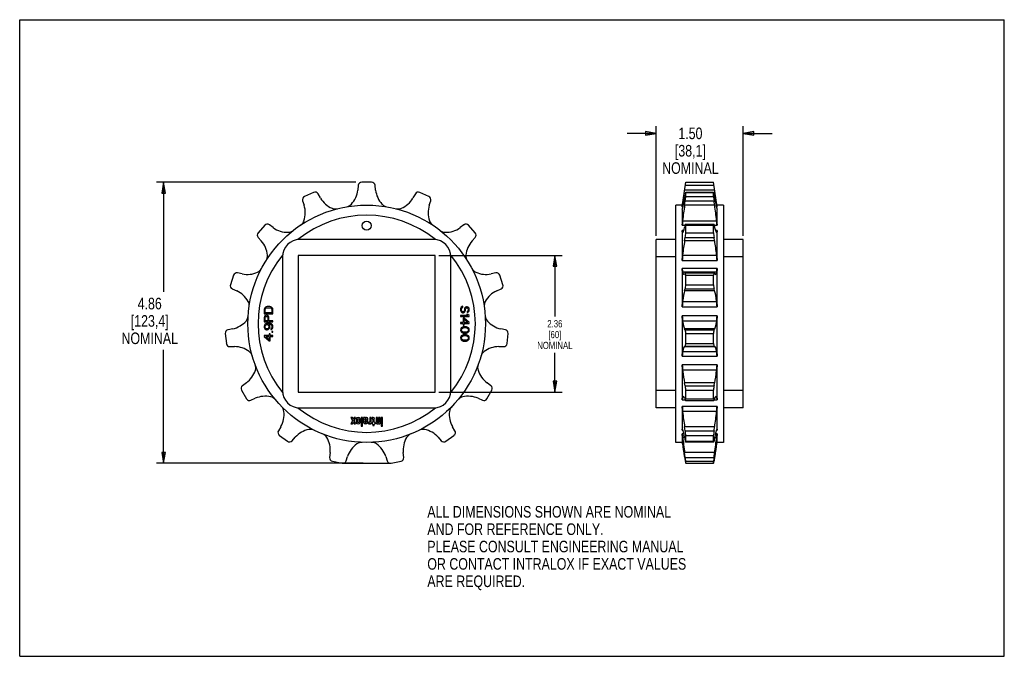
# Model space of a CAD drawing. Header units: inches. Extents: x 0 to 17, y 0 to 11.
import ezdxf

# ---------------------------------------------------------------- set-up
doc = ezdxf.new("R2010")
doc.units = ezdxf.units.IN
doc.header["$LTSCALE"] = 0.935
doc.header["$MEASUREMENT"] = 0
doc.layers.get('0').update_dxf_attribs({"linetype": 'CONTINUOUS'})
doc.styles.get("Standard").update_dxf_attribs({"font": 'txt', "width": 0.8})
doc.dimstyles.new('DIMSTYLE_1', dxfattribs={"dimtxt": 0.2, "dimasz": 0.1875, "dimexe": 0.18, "dimexo": 0.0625, "dimgap": 0.09, "dimtad": 0, "dimtih": 1, "dimtoh": 1, "dimzin": 4, "dimdsep": 46, "dimtxsty": 'STANDARD', "dimblk": 'CLOSED', "dimblk1": 'CLOSED', "dimblk2": 'CLOSED', "dimcen": 0.09, "dimadec": 0, "dimazin": 0, "dimtp": 0.01, "dimtm": 0.01, "dimtfac": 1, "dimtofl": 0, "dimtmove": 0, "dimatfit": 3, "dimldrblk": 'CLOSED', "dimfxl": 1, "dimtolj": 1, "dimtzin": 4, "dimarcsym": 0})
doc.dimstyles.new('DIMSTYLE_2', dxfattribs={"dimtxt": 0.125, "dimasz": 0.1875, "dimexe": 0.18, "dimexo": 0.0625, "dimgap": 0.09, "dimtad": 0, "dimtih": 1, "dimtoh": 1, "dimzin": 4, "dimdsep": 46, "dimtxsty": 'STANDARD', "dimblk": 'CLOSED', "dimblk1": 'CLOSED', "dimblk2": 'CLOSED', "dimcen": 0.09, "dimadec": 0, "dimazin": 0, "dimtp": 0.01, "dimtm": 0.01, "dimtfac": 1, "dimtofl": 0, "dimtmove": 0, "dimatfit": 3, "dimldrblk": 'CLOSED', "dimfxl": 1, "dimtolj": 1, "dimtzin": 4, "dimarcsym": 0})

# ---------------------------------------------------------------- blocks, each defined once
blk = doc.blocks.new('_CLOSED')
at = {"color": 0, "linetype": 'BYBLOCK'}
for p, q in [((0, 0), (-1, 0.167)), ((-1, 0.167), (-1, -0.167)), ((-1, -0.167), (0, 0)), ((-1, 0), (0, 0))]:
    blk.add_line(p, q, dxfattribs=at)
blk = doc.blocks.new('*D0')
at = {"color": 3, "linetype": 'CONTINUOUS'}
for p, q in [((10.99, 9.036), (10.49, 9.036)), ((10.99, 7.264), (10.99, 9.161)), ((12.49, 7.264), (12.49, 9.161)), ((12.49, 9.036), (12.99, 9.036))]:
    blk.add_line(p, q, dxfattribs=at)
at = {"color": 3, "linetype": 'CONTINUOUS', "xscale": 0.1875, "yscale": 0.1875, "zscale": 0.1875}
blk.add_blockref('_CLOSED', (10.99, 9.036), dxfattribs=at)
at = {"color": 3, "linetype": 'CONTINUOUS', "xscale": 0.1875, "yscale": 0.1875, "zscale": 0.1875, "rotation": 180}
blk.add_blockref('_CLOSED', (12.49, 9.036), dxfattribs=at)
at = {"color": 3, "linetype": 'CONTINUOUS', "insert": (11.58, 9.136), "char_height": 0.2, "width": 1.12, "attachment_point": 2, "line_spacing_factor": 0.9}
blk.add_mtext('1.50\\P[38,1]\\PNOMINAL', dxfattribs=at)
blk = doc.blocks.new('*D1')
at = {"color": 3, "linetype": 'CONTINUOUS'}
for p, q in [((5.801, 8.192), (2.36, 8.192)), ((2.485, 8.192), (2.485, 6.295)), ((2.485, 3.335), (2.485, 5.295)), ((5.929, 3.335), (2.36, 3.335))]:
    blk.add_line(p, q, dxfattribs=at)
at = {"color": 3, "linetype": 'CONTINUOUS', "xscale": 0.1875, "yscale": 0.1875, "zscale": 0.1875}
for p, rotation in [((2.485, 8.192), 90), ((2.485, 3.335), 270)]:
    blk.add_blockref('_CLOSED', p, dxfattribs=dict(at, rotation=rotation))
at = {"color": 3, "linetype": 'CONTINUOUS', "insert": (2.245, 6.195), "char_height": 0.2, "width": 1.12, "attachment_point": 2, "line_spacing_factor": 0.9}
blk.add_mtext('4.86\\P[123,4]\\PNOMINAL', dxfattribs=at)
blk = doc.blocks.new('*D2')
at = {"color": 3, "linetype": 'CONTINUOUS'}
for p, q in [((7.235, 6.927), (9.365, 6.927)), ((9.24, 6.927), (9.24, 5.871)), ((9.24, 4.565), (9.24, 5.246)), ((7.235, 4.565), (9.365, 4.565))]:
    blk.add_line(p, q, dxfattribs=at)
at = {"color": 3, "linetype": 'CONTINUOUS', "xscale": 0.1875, "yscale": 0.1875, "zscale": 0.1875}
for p, rotation in [((9.24, 6.927), 90), ((9.24, 4.565), 270)]:
    blk.add_blockref('_CLOSED', p, dxfattribs=dict(at, rotation=rotation))
at = {"color": 3, "linetype": 'CONTINUOUS', "insert": (9.24, 5.809), "char_height": 0.125, "width": 0.7, "attachment_point": 2, "line_spacing_factor": 0.9}
blk.add_mtext('2.36\\P[60]\\PNOMINAL', dxfattribs=at)

msp = doc.modelspace()

# ---------------------------------------------------------------- linework, layer by layer
at = {"color": 7, "linetype": 'CONTINUOUS'}
for p, q in [((0, 0), (0, 11)), ((0, 11), (17, 11)), ((17, 0), (17, 11)), ((6.077, 8.192), (5.905, 8.192)), ((11.44, 7.767), (11.5, 8.192)), ((11.5, 8.192), (11.98, 8.192)), ((12.04, 7.767), (11.98, 8.192)), ((5.075, 8.016), (4.918, 7.946)), ((5.193, 7.919), (5.151, 7.991)), ((5.845, 8.139), (5.837, 8.056)), ((6.146, 8.056), (6.137, 8.139)), ((6.831, 7.991), (6.79, 7.919)), ((7.065, 7.946), (6.907, 8.016)), ((11.999, 8.056), (11.481, 8.056)), ((11.492, 7.991), (11.481, 7.919)), ((11.492, 8.139), (11.988, 8.139)), ((11.499, 8.021), (11.981, 8.021)), ((11.5, 7.946), (11.5, 8.016)), ((11.5, 8.016), (11.98, 8.016)), ((11.98, 7.946), (11.98, 8.016)), ((11.988, 7.991), (11.999, 7.919)), ((4.885, 7.872), (4.911, 7.794)), ((7.072, 7.794), (7.097, 7.872)), ((11.481, 7.794), (11.492, 7.872)), ((11.492, 7.872), (11.988, 7.872)), ((11.5, 7.946), (11.98, 7.946)), ((11.999, 7.794), (11.988, 7.872)), ((11.328, 3.695), (11.328, 7.797)), ((11.444, 7.797), (11.328, 7.797)), ((11.44, 7.767), (11.452, 7.767)), ((11.444, 7.735), (11.44, 7.735)), ((11.447, 7.813), (11.462, 7.813)), ((11.999, 7.794), (11.481, 7.794)), ((12.018, 7.813), (12.034, 7.813)), ((12.028, 7.767), (12.04, 7.767)), ((12.153, 7.797), (12.036, 7.797)), ((12.04, 7.735), (12.036, 7.735)), ((12.153, 7.797), (12.153, 3.695)), ((11.447, 7.527), (12.034, 7.527)), ((4.231, 7.447), (4.116, 7.319)), ((4.378, 7.407), (4.311, 7.455)), ((7.671, 7.455), (7.604, 7.407)), ((7.866, 7.319), (7.751, 7.447)), ((11.44, 7.45), (11.491, 7.45)), ((11.467, 7.358), (11.44, 7.358)), ((11.447, 7.326), (11.447, 7.326)), ((11.447, 7.326), (11.447, 7.326)), ((11.492, 7.455), (11.481, 7.407)), ((11.497, 7.467), (11.983, 7.467)), ((11.5, 7.319), (11.5, 7.447)), ((11.5, 7.447), (11.98, 7.447)), ((11.5, 7.319), (11.98, 7.319)), ((11.98, 7.319), (11.98, 7.447)), ((11.988, 7.455), (11.999, 7.407)), ((11.989, 7.45), (12.04, 7.45)), ((12.04, 7.358), (12.013, 7.358)), ((12.033, 7.326), (12.034, 7.326)), ((12.034, 7.326), (12.033, 7.326)), ((4.116, 7.239), (4.171, 7.177)), ((7.146, 7.201), (4.836, 7.201)), ((7.811, 7.177), (7.866, 7.239)), ((10.99, 4.291), (10.99, 7.201)), ((11.328, 7.201), (10.99, 7.201)), ((11.481, 7.177), (11.492, 7.239)), ((11.999, 7.177), (11.481, 7.177)), ((11.492, 7.239), (11.988, 7.239)), ((11.999, 7.177), (11.988, 7.239)), ((12.49, 7.201), (12.153, 7.201)), ((12.49, 4.291), (12.49, 7.201)), ((4.536, 6.901), (4.536, 4.591)), ((4.81, 6.927), (4.81, 4.565)), ((7.172, 6.927), (4.81, 6.927)), ((7.172, 4.565), (7.172, 6.927)), ((7.446, 4.591), (7.446, 6.901)), ((11.328, 6.901), (10.99, 6.901)), ((11.44, 6.839), (12.04, 6.839)), ((11.447, 6.933), (12.034, 6.933)), ((12.49, 6.901), (12.153, 6.901)), ((12.04, 6.703), (11.44, 6.703)), ((12.034, 6.637), (11.447, 6.637)), ((3.692, 6.584), (3.638, 6.42)), ((3.842, 6.607), (3.761, 6.624)), ((8.221, 6.624), (8.14, 6.607)), ((8.344, 6.42), (8.291, 6.584)), ((11.492, 6.624), (11.481, 6.607)), ((11.494, 6.625), (11.986, 6.625)), ((11.5, 6.42), (11.5, 6.584)), ((11.5, 6.584), (11.98, 6.584)), ((11.98, 6.42), (11.98, 6.584)), ((11.988, 6.624), (11.999, 6.607)), ((3.671, 6.347), (3.747, 6.313)), ((8.236, 6.313), (8.311, 6.347)), ((11.481, 6.313), (11.492, 6.347)), ((11.999, 6.313), (11.481, 6.313)), ((11.492, 6.347), (11.988, 6.347)), ((11.5, 6.42), (11.98, 6.42)), ((11.999, 6.313), (11.988, 6.347)), ((11.447, 6.133), (12.034, 6.133)), ((4.224, 6.009), (4.221, 5.993)), ((4.221, 5.993), (4.221, 5.918)), ((4.231, 6.021), (4.224, 6.009)), ((4.244, 6.034), (4.231, 6.021)), ((4.24, 5.993), (4.244, 6.006)), ((4.24, 5.937), (4.24, 5.993)), ((4.256, 6.04), (4.244, 6.034)), ((4.244, 6.006), (4.25, 6.015)), ((4.25, 6.015), (4.259, 6.021)), ((4.272, 6.043), (4.256, 6.04)), ((4.259, 6.021), (4.272, 6.024)), ((4.32, 6.043), (4.272, 6.043)), ((4.272, 6.024), (4.32, 6.024)), ((4.336, 6.04), (4.32, 6.043)), ((4.32, 6.024), (4.333, 6.021)), ((4.333, 6.021), (4.342, 6.015)), ((4.349, 6.034), (4.336, 6.04)), ((4.342, 6.015), (4.349, 6.006)), ((4.362, 6.021), (4.349, 6.034)), ((4.349, 6.006), (4.352, 5.993)), ((4.352, 5.993), (4.352, 5.937)), ((4.368, 6.009), (4.362, 6.021)), ((4.371, 5.993), (4.368, 6.009)), ((4.371, 5.918), (4.371, 5.993)), ((7.614, 6.02), (7.611, 6.004)), ((7.611, 6.004), (7.611, 5.979)), ((7.611, 5.979), (7.614, 5.963)), ((7.624, 6.035), (7.614, 6.02)), ((7.614, 5.963), (7.621, 5.951)), ((7.621, 5.951), (7.634, 5.938)), ((7.64, 6.045), (7.624, 6.035)), ((7.63, 6.004), (7.634, 6.017)), ((7.63, 5.979), (7.63, 6.004)), ((7.634, 5.967), (7.63, 5.979)), ((7.634, 6.017), (7.643, 6.026)), ((7.64, 5.957), (7.634, 5.967)), ((7.653, 6.048), (7.64, 6.045)), ((7.649, 5.951), (7.64, 5.957)), ((7.643, 6.026), (7.653, 6.029)), ((7.659, 5.951), (7.649, 5.951)), ((7.653, 6.029), (7.653, 6.048)), ((7.669, 5.957), (7.659, 5.951)), ((7.675, 5.967), (7.669, 5.957)), ((7.678, 5.979), (7.675, 5.967)), ((7.675, 5.938), (7.688, 5.951)), ((7.681, 6.01), (7.678, 5.998)), ((7.678, 5.998), (7.678, 5.979)), ((7.688, 6.023), (7.681, 6.01)), ((7.701, 6.035), (7.688, 6.023)), ((7.688, 5.951), (7.694, 5.963)), ((7.694, 5.963), (7.697, 5.979)), ((7.697, 5.998), (7.701, 6.007)), ((7.697, 5.979), (7.697, 5.998)), ((7.713, 6.038), (7.701, 6.035)), ((7.701, 6.007), (7.707, 6.017)), ((7.707, 6.017), (7.717, 6.02)), ((7.726, 6.038), (7.713, 6.038)), ((7.717, 6.02), (7.723, 6.02)), ((7.723, 6.02), (7.732, 6.017)), ((7.739, 6.035), (7.726, 6.038)), ((7.732, 5.963), (7.726, 5.96)), ((7.726, 5.96), (7.726, 5.942)), ((7.732, 6.017), (7.739, 6.007)), ((7.739, 5.97), (7.732, 5.963)), ((7.736, 5.945), (7.748, 5.954)), ((7.752, 6.023), (7.739, 6.035)), ((7.739, 6.007), (7.742, 5.998)), ((7.742, 5.979), (7.739, 5.97)), ((7.742, 5.998), (7.742, 5.979)), ((7.748, 5.954), (7.758, 5.967)), ((7.758, 6.01), (7.752, 6.023)), ((7.761, 5.998), (7.758, 6.01)), ((7.758, 5.967), (7.761, 5.982)), ((7.761, 5.982), (7.761, 5.998)), ((11.44, 6.039), (12.04, 6.039)), ((4.221, 5.918), (4.371, 5.918)), ((4.224, 5.868), (4.221, 5.853)), ((4.221, 5.853), (4.221, 5.778)), ((4.234, 5.881), (4.224, 5.868)), ((4.247, 5.89), (4.234, 5.881)), ((4.237, 5.856), (4.24, 5.865)), ((4.237, 5.796), (4.237, 5.856)), ((4.285, 5.796), (4.237, 5.796)), ((4.352, 5.937), (4.24, 5.937)), ((4.24, 5.865), (4.247, 5.871)), ((4.256, 5.893), (4.247, 5.89)), ((4.247, 5.871), (4.256, 5.874)), ((4.269, 5.893), (4.256, 5.893)), ((4.256, 5.874), (4.266, 5.874)), ((4.266, 5.874), (4.275, 5.871)), ((4.279, 5.89), (4.269, 5.893)), ((4.275, 5.871), (4.282, 5.865)), ((4.291, 5.881), (4.279, 5.89)), ((4.282, 5.865), (4.285, 5.856)), ((4.285, 5.856), (4.285, 5.796)), ((4.301, 5.868), (4.291, 5.881)), ((4.304, 5.853), (4.301, 5.868)), ((4.304, 5.796), (4.304, 5.853)), ((4.371, 5.796), (4.304, 5.796)), ((4.371, 5.778), (4.371, 5.796)), ((7.736, 5.888), (7.611, 5.888)), ((7.611, 5.888), (7.611, 5.87)), ((7.611, 5.87), (7.761, 5.87)), ((7.634, 5.938), (7.646, 5.932)), ((7.646, 5.932), (7.662, 5.932)), ((7.675, 5.845), (7.656, 5.845)), ((7.656, 5.845), (7.656, 5.77)), ((7.662, 5.932), (7.675, 5.938)), ((7.761, 5.77), (7.675, 5.845)), ((7.675, 5.823), (7.736, 5.77)), ((7.675, 5.77), (7.675, 5.823)), ((7.739, 5.907), (7.713, 5.907)), ((7.713, 5.907), (7.736, 5.888)), ((7.726, 5.942), (7.736, 5.945)), ((7.761, 5.888), (7.739, 5.907)), ((7.761, 5.87), (7.761, 5.888)), ((12.04, 5.882), (11.44, 5.882)), ((12.034, 5.793), (11.447, 5.793)), ((3.678, 5.659), (3.597, 5.641)), ((4.221, 5.778), (4.371, 5.778)), ((4.224, 5.718), (4.221, 5.703)), ((4.221, 5.703), (4.221, 5.687)), ((4.221, 5.687), (4.224, 5.671)), ((4.234, 5.734), (4.224, 5.718)), ((4.224, 5.671), (4.234, 5.656)), ((4.247, 5.743), (4.234, 5.734)), ((4.234, 5.656), (4.247, 5.646)), ((4.237, 5.706), (4.24, 5.715)), ((4.237, 5.684), (4.237, 5.706)), ((4.24, 5.674), (4.237, 5.684)), ((4.24, 5.715), (4.247, 5.724)), ((4.247, 5.665), (4.24, 5.674)), ((4.263, 5.749), (4.247, 5.743)), ((4.247, 5.724), (4.256, 5.731)), ((4.256, 5.659), (4.247, 5.665)), ((4.247, 5.646), (4.263, 5.64)), ((4.256, 5.731), (4.266, 5.734)), ((4.266, 5.656), (4.256, 5.659)), ((4.285, 5.753), (4.263, 5.749)), ((4.263, 5.64), (4.275, 5.64)), ((4.266, 5.734), (4.272, 5.734)), ((4.272, 5.656), (4.266, 5.656)), ((4.272, 5.734), (4.282, 5.731)), ((4.282, 5.659), (4.272, 5.656)), ((4.275, 5.64), (4.291, 5.646)), ((4.282, 5.731), (4.291, 5.724)), ((4.291, 5.665), (4.282, 5.659)), ((4.307, 5.753), (4.285, 5.753)), ((4.291, 5.724), (4.298, 5.715)), ((4.298, 5.674), (4.291, 5.665)), ((4.291, 5.646), (4.304, 5.656)), ((4.298, 5.715), (4.301, 5.706)), ((4.301, 5.684), (4.298, 5.674)), ((4.314, 5.718), (4.301, 5.737)), ((4.301, 5.737), (4.307, 5.737)), ((4.301, 5.706), (4.301, 5.684)), ((4.304, 5.656), (4.314, 5.671)), ((4.33, 5.749), (4.307, 5.753)), ((4.307, 5.737), (4.327, 5.734)), ((4.317, 5.703), (4.314, 5.718)), ((4.314, 5.671), (4.317, 5.687)), ((4.317, 5.687), (4.317, 5.703)), ((4.327, 5.734), (4.336, 5.731)), ((4.346, 5.743), (4.33, 5.749)), ((4.336, 5.731), (4.346, 5.724)), ((4.346, 5.668), (4.336, 5.662)), ((4.336, 5.662), (4.336, 5.646)), ((4.336, 5.646), (4.346, 5.649)), ((4.358, 5.734), (4.346, 5.743)), ((4.346, 5.724), (4.352, 5.715)), ((4.352, 5.678), (4.346, 5.668)), ((4.346, 5.649), (4.358, 5.659)), ((4.352, 5.715), (4.355, 5.706)), ((4.355, 5.687), (4.352, 5.678)), ((4.355, 5.706), (4.355, 5.687)), ((4.355, 5.615), (4.355, 5.599)), ((4.371, 5.615), (4.355, 5.615)), ((4.368, 5.718), (4.358, 5.734)), ((4.358, 5.659), (4.368, 5.674)), ((4.371, 5.703), (4.368, 5.718)), ((4.368, 5.674), (4.371, 5.69)), ((4.371, 5.69), (4.371, 5.703)), ((4.371, 5.599), (4.371, 5.615)), ((7.656, 5.77), (7.611, 5.77)), ((7.611, 5.77), (7.611, 5.751)), ((7.611, 5.751), (7.656, 5.751)), ((7.614, 5.657), (7.611, 5.638)), ((7.611, 5.638), (7.614, 5.62)), ((7.624, 5.673), (7.614, 5.657)), ((7.614, 5.62), (7.624, 5.604)), ((7.634, 5.682), (7.624, 5.673)), ((7.627, 5.638), (7.63, 5.654)), ((7.63, 5.623), (7.627, 5.638)), ((7.63, 5.654), (7.637, 5.663)), ((7.637, 5.613), (7.63, 5.623)), ((7.646, 5.688), (7.634, 5.682)), ((7.637, 5.663), (7.656, 5.676)), ((7.656, 5.601), (7.637, 5.613)), ((7.656, 5.692), (7.646, 5.688)), ((7.656, 5.751), (7.656, 5.72)), ((7.656, 5.72), (7.675, 5.72)), ((7.672, 5.695), (7.656, 5.692)), ((7.656, 5.676), (7.675, 5.679)), ((7.701, 5.695), (7.672, 5.695)), ((7.736, 5.77), (7.675, 5.77)), ((7.675, 5.751), (7.761, 5.751)), ((7.675, 5.72), (7.675, 5.751)), ((7.675, 5.679), (7.697, 5.679)), ((7.697, 5.679), (7.717, 5.676)), ((7.717, 5.692), (7.701, 5.695)), ((7.726, 5.688), (7.717, 5.692)), ((7.717, 5.676), (7.736, 5.663)), ((7.736, 5.613), (7.717, 5.601)), ((7.739, 5.682), (7.726, 5.688)), ((7.736, 5.663), (7.742, 5.654)), ((7.742, 5.623), (7.736, 5.613)), ((7.748, 5.673), (7.739, 5.682)), ((7.742, 5.654), (7.745, 5.638)), ((7.745, 5.638), (7.742, 5.623)), ((7.758, 5.657), (7.748, 5.673)), ((7.748, 5.604), (7.758, 5.62)), ((7.761, 5.638), (7.758, 5.657)), ((7.758, 5.62), (7.761, 5.638)), ((7.761, 5.751), (7.761, 5.77)), ((8.386, 5.641), (8.305, 5.659)), ((11.492, 5.641), (11.481, 5.659)), ((11.999, 5.659), (11.481, 5.659)), ((11.492, 5.641), (11.988, 5.641)), ((11.988, 5.641), (11.999, 5.659)), ((3.55, 5.576), (3.568, 5.405)), ((4.221, 5.543), (4.221, 5.524)), ((4.307, 5.543), (4.221, 5.543)), ((4.221, 5.524), (4.307, 5.449)), ((4.307, 5.471), (4.247, 5.524)), ((4.247, 5.524), (4.307, 5.524)), ((4.307, 5.574), (4.307, 5.543)), ((4.327, 5.574), (4.307, 5.574)), ((4.307, 5.524), (4.307, 5.471)), ((4.307, 5.449), (4.327, 5.449)), ((4.327, 5.543), (4.327, 5.574)), ((4.371, 5.543), (4.327, 5.543)), ((4.327, 5.449), (4.327, 5.524)), ((4.327, 5.524), (4.371, 5.524)), ((4.355, 5.599), (4.371, 5.599)), ((4.371, 5.524), (4.371, 5.543)), ((7.614, 5.52), (7.611, 5.501)), ((7.611, 5.501), (7.614, 5.482)), ((7.624, 5.535), (7.614, 5.52)), ((7.614, 5.482), (7.624, 5.467)), ((7.624, 5.604), (7.634, 5.595)), ((7.634, 5.545), (7.624, 5.535)), ((7.624, 5.467), (7.634, 5.457)), ((7.627, 5.501), (7.63, 5.517)), ((7.63, 5.485), (7.627, 5.501)), ((7.63, 5.517), (7.637, 5.526)), ((7.637, 5.476), (7.63, 5.485)), ((7.634, 5.595), (7.646, 5.588)), ((7.646, 5.551), (7.634, 5.545)), ((7.634, 5.457), (7.646, 5.451)), ((7.637, 5.526), (7.656, 5.538)), ((7.656, 5.463), (7.637, 5.476)), ((7.646, 5.588), (7.656, 5.585)), ((7.656, 5.554), (7.646, 5.551)), ((7.646, 5.451), (7.656, 5.448)), ((7.675, 5.598), (7.656, 5.601)), ((7.656, 5.585), (7.672, 5.582)), ((7.672, 5.557), (7.656, 5.554)), ((7.656, 5.538), (7.675, 5.542)), ((7.675, 5.46), (7.656, 5.463)), ((7.656, 5.448), (7.672, 5.445)), ((7.672, 5.582), (7.701, 5.582)), ((7.701, 5.557), (7.672, 5.557)), ((7.672, 5.445), (7.701, 5.445)), ((7.697, 5.598), (7.675, 5.598)), ((7.675, 5.542), (7.697, 5.542)), ((7.697, 5.46), (7.675, 5.46)), ((7.717, 5.601), (7.697, 5.598)), ((7.697, 5.542), (7.717, 5.538)), ((7.717, 5.463), (7.697, 5.46)), ((7.701, 5.582), (7.717, 5.585)), ((7.717, 5.554), (7.701, 5.557)), ((7.701, 5.445), (7.717, 5.448)), ((7.717, 5.585), (7.726, 5.588)), ((7.726, 5.551), (7.717, 5.554)), ((7.717, 5.538), (7.736, 5.526)), ((7.736, 5.476), (7.717, 5.463)), ((7.717, 5.448), (7.726, 5.451)), ((7.726, 5.588), (7.739, 5.595)), ((7.739, 5.545), (7.726, 5.551)), ((7.726, 5.451), (7.739, 5.457)), ((7.736, 5.526), (7.742, 5.517)), ((7.742, 5.485), (7.736, 5.476)), ((7.739, 5.595), (7.748, 5.604)), ((7.748, 5.535), (7.739, 5.545)), ((7.739, 5.457), (7.748, 5.467)), ((7.742, 5.517), (7.745, 5.501)), ((7.745, 5.501), (7.742, 5.485)), ((7.758, 5.52), (7.748, 5.535)), ((7.748, 5.467), (7.758, 5.482)), ((7.761, 5.501), (7.758, 5.52)), ((7.758, 5.482), (7.761, 5.501)), ((8.415, 5.405), (8.433, 5.576)), ((11.5, 5.405), (11.5, 5.576)), ((11.5, 5.576), (11.98, 5.576)), ((11.98, 5.405), (11.98, 5.576)), ((3.627, 5.351), (3.71, 5.351)), ((8.272, 5.351), (8.355, 5.351)), ((11.481, 5.351), (11.492, 5.351)), ((11.999, 5.351), (11.481, 5.351)), ((11.492, 5.351), (11.988, 5.351)), ((11.5, 5.405), (11.98, 5.405)), ((11.999, 5.351), (11.988, 5.351)), ((11.44, 5.188), (12.04, 5.188)), ((11.447, 5.267), (12.034, 5.267)), ((12.04, 5.038), (11.44, 5.038)), ((12.034, 4.942), (11.447, 4.942)), ((3.83, 4.598), (3.916, 4.449)), ((3.914, 4.725), (3.847, 4.676)), ((8.066, 4.449), (8.152, 4.598)), ((8.136, 4.676), (8.069, 4.725)), ((11.328, 4.591), (10.99, 4.591)), ((11.999, 4.725), (11.481, 4.725)), ((11.492, 4.676), (11.481, 4.725)), ((11.492, 4.676), (11.988, 4.676)), ((11.5, 4.598), (11.98, 4.598)), ((11.5, 4.449), (11.5, 4.598)), ((11.98, 4.449), (11.98, 4.598)), ((11.988, 4.676), (11.999, 4.725)), ((12.49, 4.591), (12.153, 4.591)), ((3.992, 4.424), (4.068, 4.458)), ((4.81, 4.565), (7.172, 4.565)), ((7.914, 4.458), (7.99, 4.424)), ((11.44, 4.433), (11.489, 4.433)), ((11.447, 4.484), (11.469, 4.484)), ((11.481, 4.458), (11.492, 4.424)), ((11.5, 4.449), (11.98, 4.449)), ((11.999, 4.458), (11.988, 4.424)), ((11.991, 4.433), (12.04, 4.433)), ((12.011, 4.484), (12.034, 4.484)), ((4.836, 4.291), (7.146, 4.291)), ((11.328, 4.291), (10.99, 4.291)), ((12.04, 4.317), (11.44, 4.317)), ((11.496, 4.419), (11.985, 4.419)), ((12.49, 4.291), (12.153, 4.291)), ((5.744, 4.124), (5.718, 4.124)), ((5.718, 4.124), (5.744, 4.075)), ((5.752, 4.109), (5.744, 4.124)), ((5.774, 4.124), (5.765, 4.109)), ((5.8, 4.124), (5.774, 4.124)), ((5.774, 4.075), (5.8, 4.124)), ((5.808, 4.103), (5.808, 4.042)), ((5.834, 4.044), (5.834, 4.1)), ((5.842, 4.108), (5.846, 4.108)), ((5.854, 4.1), (5.854, 4.044)), ((5.88, 4.042), (5.88, 4.103)), ((5.921, 4.124), (5.895, 4.124)), ((5.895, 4.124), (5.895, 3.978)), ((5.921, 3.978), (5.921, 4.124)), ((5.957, 4.124), (5.936, 4.124)), ((5.936, 4.124), (5.936, 4.042)), ((5.962, 4.09), (5.962, 4.1)), ((5.97, 4.108), (5.974, 4.108)), ((5.974, 4.083), (5.97, 4.083)), ((5.989, 4.124), (5.971, 4.124)), ((5.982, 4.1), (5.982, 4.09)), ((6.008, 4.081), (6.008, 4.105)), ((6.069, 4.124), (6.043, 4.124)), ((6.043, 4.124), (6.043, 4.053)), ((6.069, 4.019), (6.069, 4.124)), ((6.104, 4.124), (6.084, 4.124)), ((6.084, 4.124), (6.084, 4.105)), ((6.084, 4.105), (6.09, 4.105)), ((6.097, 4.097), (6.097, 4.047)), ((6.123, 4.047), (6.123, 4.105)), ((6.178, 4.124), (6.152, 4.124)), ((6.152, 4.124), (6.152, 4.039)), ((6.178, 4.043), (6.178, 4.124)), ((6.224, 4.124), (6.197, 4.124)), ((6.197, 4.124), (6.197, 4.043)), ((6.224, 4.019), (6.224, 4.124)), ((6.265, 4.124), (6.239, 4.124)), ((6.239, 4.124), (6.239, 4.019)), ((6.265, 4.019), (6.265, 4.124)), ((12.034, 4.23), (11.447, 4.23)), ((4.508, 3.968), (4.467, 3.897)), ((5.744, 4.068), (5.718, 4.019)), ((5.718, 4.019), (5.744, 4.019)), ((5.744, 4.019), (5.752, 4.035)), ((5.765, 4.035), (5.774, 4.019)), ((5.8, 4.019), (5.774, 4.068)), ((5.774, 4.019), (5.8, 4.019)), ((5.846, 4.036), (5.842, 4.036)), ((5.895, 3.978), (5.921, 3.978)), ((5.962, 4.044), (5.962, 4.059)), ((5.97, 4.066), (5.993, 4.066)), ((5.974, 4.036), (5.97, 4.036)), ((6.008, 4.051), (5.982, 4.051)), ((5.982, 4.051), (5.982, 4.044)), ((6.008, 4.042), (6.008, 4.051)), ((6.035, 4.046), (6.023, 4.046)), ((6.023, 4.046), (6.023, 4.019)), ((6.023, 4.019), (6.035, 4.019)), ((6.048, 4.019), (6.069, 4.019)), ((6.09, 4.039), (6.084, 4.039)), ((6.084, 4.039), (6.084, 4.019)), ((6.084, 4.019), (6.09, 4.019)), ((6.097, 4.012), (6.097, 3.991)), ((6.097, 3.991), (6.123, 3.991)), ((6.123, 3.991), (6.123, 4.012)), ((6.137, 4.039), (6.131, 4.039)), ((6.131, 4.019), (6.137, 4.019)), ((6.137, 4.019), (6.137, 4.039)), ((6.171, 4.019), (6.183, 4.019)), ((6.19, 4.036), (6.185, 4.036)), ((6.197, 4.019), (6.224, 4.019)), ((6.239, 4.019), (6.265, 4.019)), ((6.265, 4.004), (6.239, 4.004)), ((6.239, 4.004), (6.239, 3.978)), ((6.239, 3.978), (6.265, 3.978)), ((6.265, 3.978), (6.265, 4.004)), ((7.515, 3.897), (7.474, 3.968)), ((11.999, 3.968), (11.481, 3.968)), ((11.492, 3.897), (11.481, 3.968)), ((11.988, 3.897), (11.999, 3.968)), ((4.484, 3.818), (4.623, 3.717)), ((4.703, 3.725), (4.759, 3.787)), ((7.224, 3.787), (7.279, 3.725)), ((7.359, 3.717), (7.498, 3.818)), ((11.44, 3.906), (11.452, 3.906)), ((11.469, 3.842), (11.44, 3.842)), ((11.482, 3.779), (11.447, 3.779)), ((11.481, 3.787), (11.492, 3.725)), ((11.492, 3.897), (11.988, 3.897)), ((11.5, 3.818), (11.98, 3.818)), ((11.5, 3.717), (11.5, 3.818)), ((11.98, 3.717), (11.98, 3.818)), ((11.999, 3.787), (11.988, 3.725)), ((12.034, 3.779), (11.998, 3.779)), ((12.04, 3.842), (12.011, 3.842)), ((12.028, 3.906), (12.04, 3.906)), ((11.441, 3.695), (11.328, 3.695)), ((11.44, 3.697), (11.44, 3.697)), ((11.498, 3.706), (11.982, 3.706)), ((11.5, 3.717), (11.98, 3.717)), ((12.153, 3.695), (12.039, 3.695)), ((12.04, 3.697), (12.04, 3.697)), ((5.36, 3.519), (5.351, 3.437)), ((5.636, 3.376), (5.662, 3.455)), ((6.32, 3.455), (6.346, 3.376)), ((6.631, 3.437), (6.623, 3.519)), ((11.999, 3.519), (11.481, 3.519)), ((11.492, 3.437), (11.481, 3.519)), ((11.481, 3.455), (11.492, 3.376)), ((11.492, 3.437), (11.988, 3.437)), ((11.988, 3.437), (11.999, 3.519)), ((11.999, 3.455), (11.988, 3.376)), ((5.398, 3.372), (5.567, 3.336)), ((6.416, 3.336), (6.584, 3.372)), ((11.5, 3.372), (11.98, 3.372)), ((11.5, 3.336), (11.5, 3.372)), ((11.5, 3.336), (11.98, 3.336)), ((11.5, 3.335), (11.98, 3.335)), ((11.98, 3.336), (11.98, 3.372)), ((0, 0), (17, 0))]:
    msp.add_line(p, q, dxfattribs=at)
at = {"color": 3, "linetype": 'CONTINUOUS'}
msp.add_line((5.579, 3.335), (6.403, 3.335), dxfattribs=at)
at = {"color": 7, "linetype": 'CONTINUOUS'}
for centre, radius in [((5.991, 5.746), 2.051), ((5.991, 7.441), 0.078)]:
    msp.add_circle(centre, radius, dxfattribs=at)
for centre, radius, start, end in [((5.905, 8.132), 0.06, 90, 173.9), ((6.077, 8.132), 0.06, 6.1, 90), ((5.099, 7.961), 0.06, 30.1, 114), ((5.414, 8.101), 0.425, 317.3485, 353.9), ((6.568, 8.101), 0.425, 186.1, 222.6515), ((6.883, 7.961), 0.06, 66, 149.9), ((4.942, 7.891), 0.06, 114, 197.9), ((5.561, 8.132), 0.425, 210.1, 246.6515), ((6.422, 8.132), 0.425, 293.3485, 329.9), ((7.04, 7.891), 0.06, 342.1, 66), ((4.506, 7.663), 0.425, 341.3485, 17.9), ((5.452, 7.88), 0.15, 246.6515, 284.193), ((5.616, 7.915), 0.15, 279.807, 317.3485), ((6.366, 7.915), 0.15, 222.6515, 260.193), ((6.531, 7.88), 0.15, 255.807, 293.3485), ((7.476, 7.663), 0.425, 162.1, 198.6515), ((5.991, 5.746), 1.876, 50.7871, 129.2129), ((4.767, 7.575), 0.15, 303.807, 341.3485), ((7.216, 7.575), 0.15, 198.6515, 236.193), ((4.161, 7.279), 0.06, 138, 221.9), ((4.276, 7.407), 0.06, 54.1, 138), ((4.627, 7.751), 0.425, 234.1, 270.6515), ((4.63, 7.476), 0.15, 270.6515, 308.193), ((7.352, 7.476), 0.15, 231.807, 269.3485), ((7.355, 7.751), 0.425, 269.3485, 305.9), ((7.707, 7.407), 0.06, 42, 125.9), ((7.822, 7.279), 0.06, 318.1, 42), ((3.855, 6.893), 0.425, 5.3485, 41.9), ((4.836, 6.901), 0.3, 90, 180), ((7.146, 6.901), 0.3, 0, 90), ((8.127, 6.893), 0.425, 138.1, 174.6515), ((5.991, 5.746), 1.876, 140.7871, 219.2129), ((4.129, 6.919), 0.15, 327.807, 5.3485), ((5.991, 5.746), 1.876, 320.7871, 39.2129), ((7.854, 6.919), 0.15, 174.6515, 212.193), ((3.93, 7.023), 0.425, 258.1, 294.6515), ((4.045, 6.773), 0.15, 294.6515, 332.193), ((7.938, 6.773), 0.15, 207.807, 245.3485), ((8.053, 7.023), 0.425, 245.3485, 281.9), ((3.749, 6.565), 0.06, 78.1, 162), ((8.234, 6.565), 0.06, 18, 101.9), ((3.696, 6.402), 0.06, 162, 245.9), ((3.573, 5.925), 0.425, 29.3485, 65.9), ((8.409, 5.925), 0.425, 114.1, 150.6515), ((8.287, 6.402), 0.06, 294.1, 18), ((3.813, 6.06), 0.15, 351.807, 29.3485), ((8.17, 6.06), 0.15, 150.6515, 188.193), ((3.589, 6.074), 0.425, 282.1, 318.6515), ((3.795, 5.892), 0.15, 318.6515, 356.193), ((8.187, 5.892), 0.15, 183.807, 221.3485), ((8.394, 6.074), 0.425, 221.3485, 257.9), ((3.609, 5.583), 0.06, 102.1, 186), ((8.373, 5.583), 0.06, 354, 77.9), ((3.627, 5.411), 0.06, 186, 269.9), ((3.709, 4.926), 0.425, 53.3485, 89.9), ((8.273, 4.926), 0.425, 90.1, 126.6515), ((8.355, 5.411), 0.06, 270.1, 354), ((3.874, 5.147), 0.15, 15.807, 53.3485), ((8.109, 5.147), 0.15, 126.6515, 164.193), ((3.663, 5.069), 0.425, 306.1, 342.6515), ((3.926, 4.987), 0.15, 342.6515, 20.193), ((8.057, 4.987), 0.15, 159.807, 197.3485), ((8.319, 5.069), 0.425, 197.3485, 233.9), ((3.882, 4.628), 0.06, 126.1, 210), ((4.836, 4.591), 0.3, 180, 270), ((7.146, 4.591), 0.3, 270, 360), ((8.1, 4.628), 0.06, 330, 53.9), ((3.968, 4.479), 0.06, 210, 293.9), ((4.24, 4.069), 0.425, 77.3485, 113.9), ((4.301, 4.337), 0.15, 39.807, 77.3485), ((7.682, 4.337), 0.15, 102.6515, 140.193), ((7.742, 4.069), 0.425, 66.1, 102.6515), ((8.014, 4.479), 0.06, 246.1, 330), ((4.413, 4.212), 0.15, 6.6515, 44.193), ((5.991, 5.746), 1.876, 230.7871, 309.2129), ((7.569, 4.212), 0.15, 135.807, 173.3485), ((4.14, 4.18), 0.425, 330.1, 6.6515), ((5.759, 4.112), 0.0075, 208.1786, 331.8214), ((5.827, 4.103), 0.0195, 105.1831, 180), ((5.844, 4.042), 0.0825, 74.8169, 105.1831), ((5.842, 4.1), 0.0075, 90, 180), ((5.846, 4.1), 0.0075, 0, 90), ((5.86, 4.103), 0.0195, 0, 74.8169), ((5.962, 4.129), 0.0075, 221.7591, 303.5918), ((5.97, 4.1), 0.0075, 90, 180), ((5.97, 4.09), 0.0075, 180, 270), ((5.971, 4.117), 0.0075, 90, 123.5918), ((5.974, 4.1), 0.0075, 0, 90), ((5.974, 4.09), 0.0075, 270, 360), ((5.989, 4.105), 0.0195, 0, 90), ((5.993, 4.081), 0.015, 270, 360), ((6.09, 4.097), 0.0075, 0, 90), ((6.104, 4.105), 0.0195, 0, 90), ((7.842, 4.18), 0.425, 173.3485, 209.9), ((5.074, 3.502), 0.425, 101.3485, 137.9), ((5.02, 3.771), 0.15, 63.807, 101.3485), ((5.737, 4.072), 0.0075, 331.8214, 28.1786), ((5.759, 4.032), 0.0075, 28.1786, 151.8214), ((5.78, 4.072), 0.0075, 151.8214, 208.1786), ((5.827, 4.042), 0.0195, 180, 254.8169), ((5.844, 4.102), 0.0825, 254.8169, 285.1831), ((5.842, 4.044), 0.0075, 180, 270), ((5.846, 4.044), 0.0075, 270, 360), ((5.86, 4.042), 0.0195, 285.1831, 360), ((5.956, 4.042), 0.0195, 180, 254.8169), ((5.972, 4.102), 0.0825, 254.8169, 285.1831), ((5.97, 4.059), 0.0075, 90, 180), ((5.97, 4.044), 0.0075, 180, 270), ((5.974, 4.044), 0.0075, 270, 360), ((5.989, 4.042), 0.0195, 285.1831, 360), ((6.035, 4.053), 0.0075, 270, 360), ((6.035, 4.027), 0.0075, 270, 303.5918), ((6.043, 4.014), 0.0075, 41.7591, 123.5918), ((6.09, 4.047), 0.0075, 270, 360), ((6.09, 4.012), 0.0075, 0, 90), ((6.131, 4.047), 0.0075, 180, 270), ((6.131, 4.012), 0.0075, 90, 180), ((6.171, 4.039), 0.0195, 180, 270), ((6.185, 4.043), 0.0075, 180, 270), ((6.183, 4.027), 0.0075, 270, 303.5918), ((6.192, 4.014), 0.0075, 41.7591, 123.5918), ((6.19, 4.043), 0.0075, 270, 360), ((6.963, 3.771), 0.15, 78.6515, 116.193), ((6.909, 3.502), 0.425, 42.1, 78.6515), ((4.519, 3.867), 0.06, 150.1, 234), ((5.174, 3.703), 0.15, 30.6515, 68.193), ((4.937, 3.563), 0.425, 354.1, 30.6515), ((7.045, 3.563), 0.425, 149.3485, 185.9), ((6.809, 3.703), 0.15, 111.807, 149.3485), ((7.463, 3.867), 0.06, 306, 29.9), ((4.658, 3.766), 0.06, 234, 317.9), ((6.066, 3.323), 0.425, 125.3485, 161.9), ((5.907, 3.547), 0.15, 87.807, 125.3485), ((6.075, 3.547), 0.15, 54.6515, 92.193), ((5.916, 3.323), 0.425, 18.1, 54.6515), ((7.324, 3.766), 0.06, 222.1, 306), ((5.411, 3.43), 0.06, 174.1, 258), ((6.571, 3.43), 0.06, 282, 5.9), ((5.579, 3.395), 0.06, 258, 341.9), ((6.403, 3.395), 0.06, 198.1, 282)]:
    msp.add_arc(centre, radius, start, end, dxfattribs=at)
for centre, major_axis, ratio, start_param, end_param in [((11.491, 7.961), (0.0077, 0.06), 0.056233, -0.411636, 1.052695), ((11.989, 7.961), (-0.0077, 0.06), 0.056233, 5.23049, 6.694821), ((11.487, 8.132), (0.055, 0.425), 0.056233, -2.726842, -2.088897), ((11.491, 7.891), (0.0077, 0.06), 0.056233, -1.875967, -0.411636), ((11.989, 7.891), (-0.0077, 0.06), 0.056233, 0.411636, 1.875967), ((11.993, 8.132), (-0.055, 0.425), 0.056233, -4.194288, -3.556343), ((11.461, 7.88), (0.019, 0.15), 0.056233, -3.382064, -2.726842), ((11.156, 5.746), (0.264, 2.051), 0.056233, -0.582801, -0.240472), ((11.487, 7.663), (0.055, 0.425), 0.056233, 1.265625, 1.90357), ((11.993, 7.663), (-0.055, 0.425), 0.056233, -1.90357, -1.265625), ((12.019, 7.88), (-0.019, 0.15), 0.056233, 2.726842, 3.382064), ((12.324, 5.746), (-0.264, 2.051), 0.056233, 0.240472, 0.582801), ((11.461, 7.575), (0.019, 0.15), 0.056233, -4.379615, -3.724393), ((12.019, 7.575), (-0.019, 0.15), 0.056233, -2.558792, -1.90357), ((11.461, 7.476), (0.014, 0.15), 0.103517, -3.798345, -3.143123), ((11.156, 5.746), (0.195, 2.051), 0.103517, -0.999082, -0.656753), ((11.487, 7.751), (0.04, 0.425), 0.103517, -3.131729, -2.505179), ((11.491, 7.407), (0.0057, 0.06), 0.103517, -0.827917, 0.636414), ((11.491, 7.279), (0.0057, 0.06), 0.103517, -2.292248, -0.827917), ((11.989, 7.407), (-0.0057, 0.06), 0.103517, 5.646771, 7.111103), ((11.989, 7.279), (-0.0057, 0.06), 0.103517, 0.827917, 2.292248), ((11.993, 7.751), (-0.04, 0.425), 0.103517, -3.778007, -3.151456), ((12.019, 7.476), (-0.014, 0.15), 0.103517, -3.140062, -2.48484), ((12.324, 5.746), (-0.195, 2.051), 0.103517, 0.656753, 0.999082), ((11.487, 6.893), (0.04, 0.425), 0.103517, 0.849344, 1.487289), ((11.993, 6.893), (-0.04, 0.425), 0.103517, -1.487289, -0.849344), ((11.461, 6.919), (0.014, 0.15), 0.103517, 1.487289, 2.142511), ((12.019, 6.919), (-0.014, 0.15), 0.103517, -2.142511, -1.487289), ((11.461, 6.773), (0.007, 0.15), 0.133406, -4.221166, -3.565944), ((11.156, 5.746), (0.091, 2.051), 0.133406, -1.421903, -1.079574), ((11.487, 7.023), (0.019, 0.425), 0.133406, -3.565944, -2.928), ((11.491, 6.565), (0.0027, 0.06), 0.133406, -1.250738, 0.213593), ((11.989, 6.565), (-0.0027, 0.06), 0.133406, 6.069592, 7.533923), ((11.993, 7.023), (-0.019, 0.425), 0.133406, 2.928, 3.565944), ((12.019, 6.773), (-0.007, 0.15), 0.133406, -2.717241, -2.062019), ((12.324, 5.746), (-0.091, 2.051), 0.133406, 1.079574, 1.421903), ((11.487, 5.925), (0.019, 0.425), 0.133406, 0.426523, 1.064468), ((11.491, 6.402), (0.0027, 0.06), 0.133406, -2.715069, -1.250738), ((11.989, 6.402), (-0.0027, 0.06), 0.133406, 1.250738, 2.715069), ((11.993, 5.925), (-0.019, 0.425), 0.133406, -1.064468, -0.426523), ((11.461, 6.06), (0.007, 0.15), 0.133406, 1.064468, 1.71969), ((12.019, 6.06), (-0.007, 0.15), 0.133406, -1.71969, -1.064468), ((11.461, 5.892), (-0.002, 0.15), 0.13974, -4.648038, -3.992816), ((11.156, 5.746), (-0.031, 2.051), 0.13974, -1.848774, -1.506445), ((11.487, 6.074), (-0.006, 0.425), 0.13974, -3.992816, -3.354871), ((11.993, 6.074), (0.006, 0.425), 0.13974, -2.928314, -2.290369), ((12.019, 5.892), (0.002, 0.15), 0.13974, -2.290369, -1.635147), ((12.324, 5.746), (0.031, 2.051), 0.13974, 1.506445, 1.848774), ((11.491, 5.583), (-0.0009, 0.06), 0.13974, -1.67761, -0.213279), ((11.989, 5.583), (0.0009, 0.06), 0.13974, 0.213279, 1.67761), ((11.487, 4.926), (-0.006, 0.425), 0.13974, -0.000348, 0.637596), ((11.491, 5.411), (-0.0009, 0.06), 0.13974, -3.141941, -1.67761), ((11.989, 5.411), (0.0009, 0.06), 0.13974, -4.605575, -3.141244), ((11.993, 4.926), (0.006, 0.425), 0.13974, -0.637596, 0.000348), ((11.461, 5.147), (-0.002, 0.15), 0.13974, 0.637596, 1.292818), ((12.019, 5.147), (0.002, 0.15), 0.13974, -1.292818, -0.637596), ((11.461, 4.987), (-0.011, 0.15), 0.121105, 1.209725, 1.864947), ((11.156, 5.746), (-0.146, 2.051), 0.121105, -2.274197, -1.931868), ((11.487, 5.069), (-0.03, 0.425), 0.121105, -4.418238, -3.780294), ((11.993, 5.069), (0.03, 0.425), 0.121105, -2.502892, -1.864947), ((12.019, 4.987), (0.011, 0.15), 0.121105, -1.864947, -1.209725), ((12.324, 5.746), (0.146, 2.051), 0.121105, -4.351317, -4.008989), ((11.491, 4.628), (-0.0043, 0.06), 0.121105, -2.103032, -0.638701), ((11.989, 4.628), (0.0043, 0.06), 0.121105, 0.638701, 2.103032), ((11.461, 4.337), (-0.011, 0.15), 0.121105, 0.212174, 0.867396), ((11.487, 4.069), (-0.03, 0.425), 0.121105, 5.857414, 6.495359), ((11.491, 4.479), (-0.0043, 0.06), 0.121105, 2.715822, 4.180153), ((11.989, 4.479), (0.0043, 0.06), 0.121105, -4.180153, -2.715822), ((11.993, 4.069), (0.03, 0.425), 0.121105, -0.212174, 0.425771), ((12.019, 4.337), (0.011, 0.15), 0.121105, -0.867396, -0.212174), ((11.461, 4.212), (-0.017, 0.15), 0.081546, 0.790149, 1.445371), ((11.156, 5.746), (-0.235, 2.051), 0.081546, -2.693773, -2.351444), ((12.019, 4.212), (0.017, 0.15), 0.081546, -1.445371, -0.790149), ((12.324, 5.746), (0.235, 2.051), 0.081546, -3.931741, -3.589412), ((11.487, 4.18), (-0.049, 0.425), 0.081546, 1.445371, 2.083315), ((11.993, 4.18), (0.049, 0.425), 0.081546, -2.083315, -1.445371), ((11.461, 3.771), (-0.017, 0.15), 0.081546, 6.075783, 6.731005), ((11.487, 3.502), (-0.049, 0.425), 0.081546, -0.845347, -0.207403), ((11.993, 3.502), (0.049, 0.425), 0.081546, 0.207403, 0.845347), ((12.019, 3.771), (0.017, 0.15), 0.081546, -0.44782, 0.207403), ((11.461, 3.703), (-0.021, 0.15), 0.028678, 0.376658, 1.031881), ((11.156, 5.746), (-0.282, 2.051), 0.028678, -3.107263, -2.764934), ((11.487, 3.563), (-0.058, 0.425), 0.028678, 1.031881, 1.669825), ((11.491, 3.867), (-0.0069, 0.06), 0.081546, -2.522609, -1.058277), ((11.989, 3.867), (0.0069, 0.06), 0.081546, 1.058277, 2.522609), ((11.993, 3.563), (0.058, 0.425), 0.028678, -1.669825, -1.031881), ((12.019, 3.703), (0.021, 0.15), 0.028678, -1.031881, -0.376658), ((12.324, 5.746), (0.282, 2.051), 0.028678, -3.518251, -3.175922), ((11.461, 3.547), (-0.021, 0.15), 0.028678, -0.620893, -0.004073), ((11.487, 3.323), (-0.058, 0.425), 0.028678, -1.258837, -0.620893), ((11.491, 3.766), (-0.0069, 0.06), 0.081546, 2.296246, 3.760577), ((11.989, 3.766), (0.0069, 0.06), 0.081546, -3.760577, -2.296246), ((11.993, 3.323), (0.058, 0.425), 0.028678, 0.620893, 1.258837), ((12.019, 3.547), (0.021, 0.15), 0.028678, 0.004073, 0.620893), ((11.491, 3.43), (-0.0083, 0.06), 0.028678, -2.936099, -1.471767), ((11.989, 3.43), (0.0083, 0.06), 0.028678, 1.471767, 2.936099), ((11.491, 3.395), (-0.0083, 0.06), 0.028678, 1.882755, 3.347087), ((11.989, 3.395), (0.0083, 0.06), 0.028678, -3.347087, -1.882755)]:
    msp.add_ellipse(centre, major_axis=major_axis, ratio=ratio, start_param=start_param, end_param=end_param, dxfattribs=at)

# ---------------------------------------------------------------- texts
at = {"color": 3, "linetype": 'CONTINUOUS', "insert": (7.038, 2.597), "char_height": 0.2, "width": 5.6, "attachment_point": 1, "line_spacing_factor": 0.9}
msp.add_mtext('ALL DIMENSIONS SHOWN ARE NOMINAL\\PAND FOR REFERENCE ONLY.\\PPLEASE CONSULT ENGINEERING MANUAL\\POR CONTACT INTRALOX IF EXACT VALUES\\PARE REQUIRED. ', dxfattribs=at)

# ---------------------------------------------------------------- dimensions: what is measured, and where the dimension line sits
at = {"color": 3, "linetype": 'CONTINUOUS'}
dim = msp.add_linear_dim(base=(12.49, 9.036), p1=(10.99, 7.264), p2=(12.49, 7.264), text='<>\\PNOMINAL', dimstyle='DIMSTYLE_1', dxfattribs=at)
dim.commit()
dim.dimension.update_dxf_attribs({"geometry": '*D0', "text_midpoint": (11.38, 8.736), "dimtype": 160})
for base, p1, p2, dimstyle, picture, middle in [((2.485, 3.335), (5.801, 8.192), (5.929, 3.335), 'DIMSTYLE_1', '*D1', (2.165, 5.795)), ((9.24, 4.565), (7.235, 6.927), (7.235, 4.565), 'DIMSTYLE_2', '*D2', (8.965, 5.559))]:
    dim = msp.add_linear_dim(base=base, p1=p1, p2=p2, angle=270, text='<>\\PNOMINAL', dimstyle=dimstyle, dxfattribs=at)
    dim.commit()
    dim.dimension.update_dxf_attribs({"geometry": picture, "text_midpoint": middle, "dimtype": 160})

doc.saveas('drawing.dxf')
